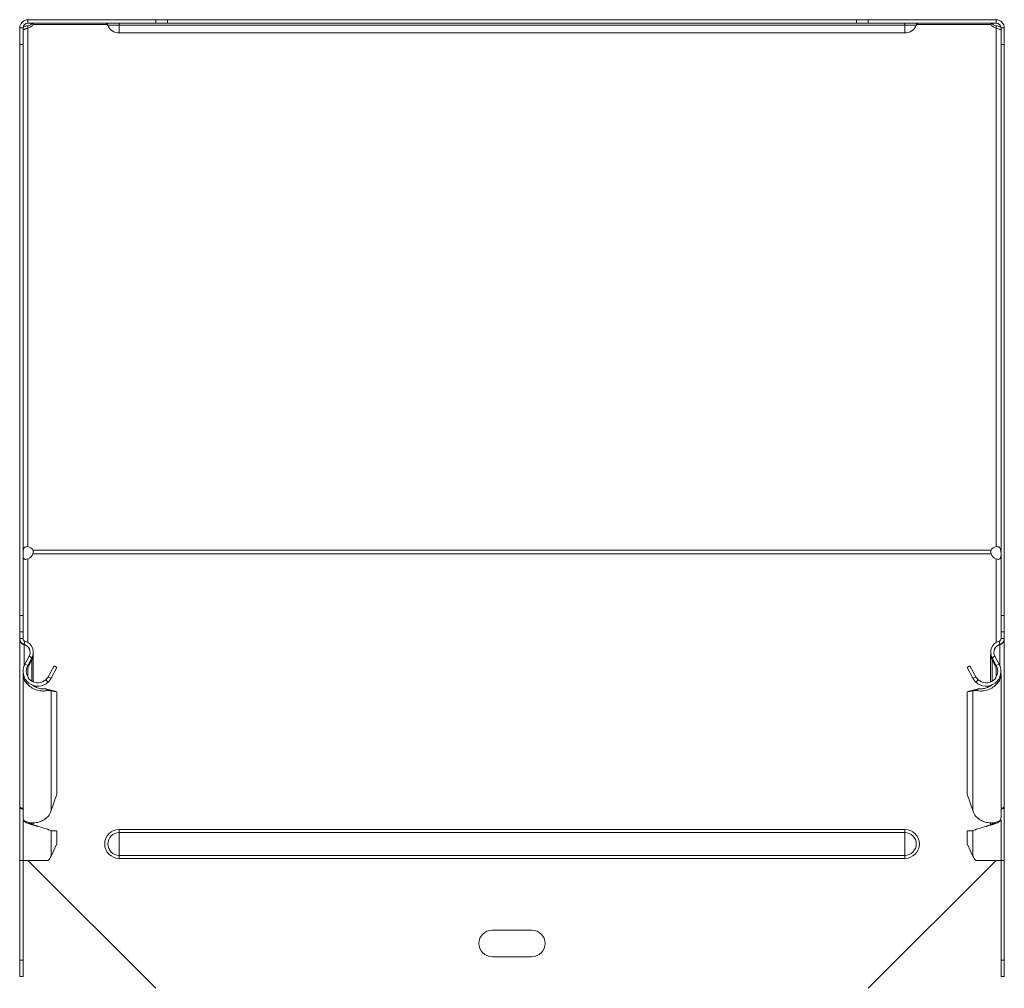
# Model space of a CAD drawing. Header units: millimetres. Extents: x -146 to 780, y -4293 to 292.
# Tile 7 of 11: x -145 to 152, y -1535 to -1243. Entities that reach past the tile are written whole.
import ezdxf

# ---------------------------------------------------------------- set-up
doc = ezdxf.new("R2010")
doc.units = ezdxf.units.MM

msp = doc.modelspace()

# ---------------------------------------------------------------- linework, layer by layer
at = {"color": 7, "linetype": 'Continuous', "lineweight": 15}
for p, q in [((-142.48, -1243.05), (-142.48, -1244.05)), ((-103.95, -1243.05), (-142.48, -1243.05)), ((-103.95, -1244.05), (-142.48, -1244.05)), ((-140.99, -1244.49), (-140.99, -1244.05)), ((-103.95, -1243.05), (-100.41, -1243.05)), ((-100.41, -1244.05), (-103.95, -1244.05)), ((107.44, -1243.05), (-100.41, -1243.05)), ((107.44, -1244.05), (-100.41, -1244.05)), ((107.44, -1243.05), (110.98, -1243.05)), ((110.98, -1244.05), (107.44, -1244.05)), ((149.52, -1243.05), (110.98, -1243.05)), ((149.52, -1244.05), (110.98, -1244.05)), ((148.02, -1244.49), (148.02, -1244.05)), ((149.52, -1243.05), (149.52, -1244.05)), ((-144.98, -1245.55), (-143.98, -1245.55)), ((-144.98, -1250.55), (-144.98, -1245.55)), ((-143.98, -1245.55), (-143.98, -1250.55)), ((-142.48, -1245.59), (-142.48, -1244.88)), ((-114.98, -1247.05), (122.02, -1247.05)), ((149.52, -1245.59), (149.52, -1244.88)), ((151.02, -1245.55), (152.02, -1245.55)), ((151.02, -1250.55), (151.02, -1245.55)), ((152.02, -1245.55), (152.02, -1250.55)), ((-144.98, -1422.7), (-144.98, -1250.55)), ((-143.98, -1422.7), (-143.98, -1250.55)), ((151.02, -1422.7), (151.02, -1250.55)), ((152.02, -1422.7), (152.02, -1250.55)), ((-144.98, -1427.7), (-144.98, -1422.7)), ((-143.98, -1422.7), (-143.98, -1427.7)), ((151.02, -1427.7), (151.02, -1422.7)), ((152.02, -1422.7), (152.02, -1427.7)), ((-143.98, -1427.7), (-144.98, -1427.7)), ((-144.98, -1429.7), (-144.98, -1427.7)), ((-143.98, -1429.7), (-143.98, -1427.7)), ((152.02, -1427.7), (151.02, -1427.7)), ((151.02, -1429.7), (151.02, -1427.7)), ((152.02, -1429.7), (152.02, -1427.7)), ((-144.98, -1429.7), (-144.98, -1429.89)), ((-144.98, -1480.21), (-144.98, -1429.89)), ((-143.68, -1431.6), (-143.61, -1431.43)), ((152.02, -1429.7), (152.02, -1429.89)), ((152.02, -1480.21), (152.02, -1429.89)), ((-140.87, -1442.75), (-140.87, -1434.44)), ((147.9, -1434.44), (147.9, -1442.75)), ((-142.17, -1435.01), (-143.45, -1437.39)), ((-141.29, -1435.48), (-142.57, -1437.86)), ((-142.57, -1438.51), (-141.29, -1436.04)), ((-141.54, -1435.95), (-141.29, -1436.04)), ((148.32, -1435.48), (149.6, -1437.86)), ((148.32, -1436.04), (148.57, -1435.95)), ((149.6, -1438.51), (148.32, -1436.04)), ((149.2, -1435.01), (150.48, -1437.39)), ((-143.98, -1440.27), (-143.98, -1483.73)), ((-134.62, -1437.93), (-136.37, -1441.19)), ((-133.74, -1438.4), (-135.49, -1441.66)), ((-134.62, -1437.93), (-133.74, -1438.4)), ((140.77, -1438.4), (141.65, -1437.93)), ((142.52, -1441.66), (140.77, -1438.4)), ((143.4, -1441.19), (141.65, -1437.93)), ((151.02, -1483.73), (151.02, -1440.27)), ((-137.06, -1442.09), (-136.38, -1442.82)), ((-136.37, -1441.19), (-135.49, -1441.66)), ((143.4, -1441.19), (142.52, -1441.66)), ((144.09, -1442.09), (143.41, -1442.82)), ((-140.87, -1443.87), (-140.87, -1443.82)), ((-137.06, -1444.81), (-136.38, -1445.33)), ((-136.49, -1445.05), (-137.06, -1444.81)), ((-136.14, -1445.18), (-136.53, -1445.04)), ((-136.37, -1445.1), (-135.49, -1445.43)), ((-134.62, -1445.41), (-136.37, -1445.1)), ((-133.74, -1445.74), (-135.49, -1445.43)), ((-134.62, -1445.41), (-133.74, -1445.74)), ((-133.74, -1476.67), (-133.74, -1445.74)), ((140.77, -1445.74), (141.65, -1445.41)), ((142.52, -1445.43), (140.77, -1445.74)), ((140.77, -1476.67), (140.77, -1445.74)), ((143.4, -1445.1), (141.65, -1445.41)), ((143.4, -1445.1), (142.52, -1445.43)), ((143.56, -1445.04), (143.17, -1445.18)), ((144.09, -1444.81), (143.41, -1445.33)), ((144.09, -1444.81), (143.52, -1445.05)), ((147.9, -1443.82), (147.9, -1443.87)), ((-135.49, -1481.59), (-133.74, -1476.67)), ((140.77, -1476.67), (142.52, -1481.59)), ((-144.98, -1480.21), (-144.98, -1480.67)), ((-144.98, -1480.67), (-144.69, -1480.67)), ((-144.98, -1496.64), (-144.98, -1480.67)), ((151.72, -1480.67), (152.02, -1480.67)), ((152.02, -1480.21), (152.02, -1480.67)), ((152.02, -1496.64), (152.02, -1480.67)), ((-143.98, -1484.36), (-143.98, -1496.64)), ((151.02, -1496.64), (151.02, -1484.36)), ((-140.87, -1485.83), (-140.87, -1485.28)), ((-139.46, -1486.36), (-139.46, -1486.36)), ((-133.74, -1487.72), (-135.49, -1487.72)), ((-133.74, -1491.64), (-133.74, -1487.72)), ((140.77, -1491.64), (140.77, -1487.72)), ((140.77, -1487.72), (142.52, -1487.72)), ((146.49, -1486.36), (146.49, -1486.36)), ((147.9, -1485.28), (147.9, -1485.83)), ((-135.49, -1495.34), (-133.74, -1491.64)), ((140.77, -1491.64), (142.52, -1495.34)), ((-144.98, -1496.64), (-143.98, -1496.64)), ((-144.98, -1526.64), (-144.98, -1496.64)), ((-143.98, -1496.64), (-136.38, -1496.64)), ((-143.98, -1526.64), (-143.98, -1496.64)), ((-142.48, -1496.64), (-103.95, -1535.17)), ((110.98, -1535.17), (149.52, -1496.64)), ((143.41, -1496.64), (151.02, -1496.64)), ((151.02, -1496.64), (152.02, -1496.64)), ((151.02, -1526.64), (151.02, -1496.64)), ((152.02, -1526.64), (152.02, -1496.64)), ((-2.48, -1517.64), (9.52, -1517.64)), ((9.52, -1525.64), (-2.48, -1525.64)), ((-144.98, -1531.64), (-144.98, -1526.64)), ((-143.98, -1526.64), (-143.98, -1531.64)), ((151.02, -1531.64), (151.02, -1526.64)), ((152.02, -1526.64), (152.02, -1531.64)), ((-143.98, -1531.64), (-144.98, -1531.64)), ((152.02, -1531.64), (151.02, -1531.64))]:
    msp.add_line(p, q, dxfattribs=at)
at = {"color": 7, "linetype": 'Continuous', "lineweight": 0}
for p, q in [((-114.98, -1244.69), (-114.98, -1244.05)), ((-103.95, -1244.05), (-103.95, -1243.05)), ((-100.41, -1243.05), (-100.41, -1244.05)), ((107.44, -1244.05), (107.44, -1243.05)), ((110.98, -1243.05), (110.98, -1244.05)), ((122.02, -1244.69), (122.02, -1244.05)), ((-142.48, -1245.59), (-142.48, -1401.96)), ((-118.52, -1244.49), (-140.99, -1244.49)), ((-118.42, -1244.69), (-114.98, -1244.69)), ((-114.98, -1244.69), (122.02, -1244.69)), ((-114.98, -1247.05), (-114.98, -1244.69)), ((125.45, -1244.69), (122.02, -1244.69)), ((122.02, -1247.05), (122.02, -1244.69)), ((148.02, -1244.49), (125.55, -1244.49)), ((149.52, -1245.59), (149.52, -1401.96)), ((-143.98, -1250.55), (-144.98, -1250.55)), ((152.02, -1250.55), (151.02, -1250.55)), ((-140.99, -1403.06), (148.02, -1403.06)), ((-140.99, -1404.12), (148.02, -1404.12)), ((-142.48, -1430.88), (-142.48, -1405.68)), ((149.52, -1430.88), (149.52, -1405.68)), ((-144.98, -1422.7), (-143.98, -1422.7)), ((151.02, -1422.7), (152.02, -1422.7)), ((-144.98, -1429.7), (-143.98, -1429.7)), ((-143.68, -1431.43), (-143.41, -1430.46)), ((150.71, -1431.43), (150.44, -1430.46)), ((152.02, -1429.7), (151.02, -1429.7)), ((-143.68, -1437.9), (-143.68, -1431.6)), ((150.71, -1437.9), (150.71, -1431.6)), ((-143.45, -1437.39), (-142.57, -1437.86)), ((-142.17, -1435.01), (-141.29, -1435.48)), ((-141.29, -1442.53), (-141.29, -1436.04)), ((149.2, -1435.01), (148.32, -1435.48)), ((148.32, -1442.53), (148.32, -1436.04)), ((150.48, -1437.39), (149.6, -1437.86)), ((-142.57, -1441.19), (-142.57, -1438.51)), ((149.6, -1441.19), (149.6, -1438.51)), ((-135.49, -1481.59), (-135.49, -1445.43)), ((142.52, -1481.59), (142.52, -1445.43)), ((-141.29, -1485.66), (-141.29, -1485.25)), ((-135.49, -1495.34), (-135.49, -1487.72)), ((-114.98, -1487.27), (-114.98, -1488.2)), ((-114.98, -1487.27), (122.02, -1487.27)), ((122.02, -1487.27), (122.02, -1488.2)), ((142.52, -1495.34), (142.52, -1487.72)), ((148.32, -1485.66), (148.32, -1485.25)), ((-114.98, -1488.2), (-114.98, -1495.07)), ((-114.98, -1488.2), (122.02, -1488.2)), ((122.02, -1488.2), (122.02, -1495.07)), ((-114.98, -1495.07), (122.02, -1495.07)), ((-114.98, -1495.07), (-114.98, -1496)), ((-114.98, -1496), (122.02, -1496)), ((122.02, -1495.07), (122.02, -1496)), ((-144.98, -1526.64), (-143.98, -1526.64)), ((151.02, -1526.64), (152.02, -1526.64))]:
    msp.add_line(p, q, dxfattribs=at)
at = {"color": 7, "linetype": 'Continuous', "lineweight": 15}
for centre, radius, start, end in [((-142.48, -1245.55), 2.5, 90, 180), ((-142.48, -1245.55), 1.5, 90, 180), ((-142.99, -1242.57), 2.36, 282.4203, 321.4133), ((-119.35, -1245.05), 1, 21.0227, 90), ((126.38, -1245.05), 1, 90, 158.9773), ((150.07, -1242.5), 2.44, 219.2556, 256.9109), ((149.52, -1245.55), 2.5, 0, 90), ((149.52, -1245.55), 1.5, 360, 90), ((-142.94, -1243.4), 2.23, 281.6976, 330.9102), ((-114.98, -1243.37), 3.68, 201.0227, 270), ((122.02, -1243.37), 3.68, 270, 338.9773), ((149.97, -1243.4), 2.23, 209.0898, 258.3024), ((-142.94, -1404.15), 2.23, 29.0898, 78.3024), ((-143.36, -1403.34), 2.5, 290.5012, 341.6899), ((149.97, -1404.15), 2.23, 101.6976, 150.9102), ((150.39, -1403.34), 2.5, 198.3101, 249.4988), ((-143.18, -1429.7), 1.8, 180, 253.9698), ((-143.18, -1429.7), 0.8, 180, 253.9698), ((-144.37, -1433.83), 2.5, 331.7594, 73.9698), ((-144.37, -1433.83), 3.5, 331.7594, 73.9698), ((151.4, -1433.83), 3.5, 106.0302, 208.2406), ((151.4, -1433.83), 2.5, 106.0302, 208.2406), ((150.22, -1429.7), 0.8, 286.0302, 360), ((150.22, -1429.7), 1.8, 286.0302, 0), ((-139.47, -1439.53), 4.51, 151.7594, 313.2078), ((146.5, -1439.53), 4.51, 226.7922, 28.2406), ((-139.47, -1439.53), 3.52, 151.7594, 313.2078), ((146.5, -1439.53), 3.52, 226.7922, 28.2406), ((-2.48, -1521.64), 4, 90, 270), ((9.52, -1521.64), 4, 270, 90)]:
    msp.add_arc(centre, radius, start, end, dxfattribs=at)
at = {"color": 7, "linetype": 'Continuous', "lineweight": 0}
for centre, radius, start, end in [((-114.98, -1491.64), 4.37, 90, 270), ((122.02, -1491.64), 4.37, 270, 90), ((-114.98, -1491.64), 3.43, 90, 270), ((122.02, -1491.64), 3.43, 270, 90)]:
    msp.add_arc(centre, radius, start, end, dxfattribs=at)
at = {"color": 7, "linetype": 'Continuous', "lineweight": 15}
for points in [[(-140.99, -1244.49), (-140.92, -1244.33), (-140.89, -1244.22), (-140.89, -1244.15)], [(-136.37, -1441.19), (-136.55, -1441.52), (-136.79, -1441.83), (-137.06, -1442.09)], [(-135.49, -1441.66), (-135.72, -1442.09), (-136.02, -1442.48), (-136.38, -1442.82)], [(143.41, -1442.82), (143.05, -1442.48), (142.75, -1442.09), (142.52, -1441.66)], [(144.09, -1442.09), (143.82, -1441.83), (143.58, -1441.52), (143.4, -1441.19)], [(-135.49, -1445.43), (-135.72, -1445.43), (-136.02, -1445.4), (-136.38, -1445.33)], [(143.41, -1445.33), (143.05, -1445.4), (142.75, -1445.43), (142.52, -1445.43)], [(-136.38, -1483.33), (-136.02, -1482.78), (-135.72, -1482.2), (-135.49, -1481.59)], [(142.52, -1481.59), (142.75, -1482.2), (143.05, -1482.78), (143.41, -1483.33)], [(-136.38, -1496.64), (-136.02, -1496.2), (-135.72, -1495.77), (-135.49, -1495.34)], [(142.52, -1495.34), (142.75, -1495.77), (143.05, -1496.2), (143.41, -1496.64)]]:
    msp.add_open_spline(points, degree=3, dxfattribs=at)
for points, knots in [([(148.02, -1244.05), (147.96, -1244.05), (147.92, -1244.09), (147.92, -1244.25), (147.96, -1244.36), (148.02, -1244.49)], [0, 0, 0, 0, 0.5, 0.5, 1, 1, 1, 1]), ([(-143.93, -1245.3), (-143.83, -1245.26), (-143.57, -1245.15), (-143.07, -1244.99), (-142.69, -1244.92), (-142.48, -1244.88)], [0, 0, 0, 0, 0.24549, 0.603307, 1, 1, 1, 1]), ([(-143.89, -1246), (-143.87, -1246.01), (-143.82, -1246.02), (-143.66, -1245.98), (-143.44, -1245.91), (-143.16, -1245.8), (-142.83, -1245.68), (-142.61, -1245.62), (-142.48, -1245.59)], [0, 0, 0, 0, 0.129416, 0.315419, 0.487349, 0.640006, 0.808761, 1, 1, 1, 1]), ([(149.52, -1244.88), (149.72, -1244.91), (150.12, -1244.98), (150.62, -1245.14), (150.87, -1245.25), (150.97, -1245.29)], [0, 0, 0, 0, 0.404682, 0.776084, 1, 1, 1, 1]), ([(149.52, -1245.59), (149.78, -1245.65), (150.01, -1245.72), (150.41, -1245.87), (150.57, -1245.93), (150.71, -1245.98), (150.74, -1245.99), (150.77, -1245.99), (150.78, -1246), (150.79, -1246), (150.8, -1246), (150.81, -1246), (150.82, -1246.01), (150.84, -1246.01)], [0, 0, 0, 0, 0.25, 0.25, 0.5, 0.5, 0.5625, 0.5625, 0.578125, 0.578125, 0.59375, 0.59375, 0.625, 0.625, 0.625, 0.625]), ([(-142.48, -1401.96), (-142.75, -1401.9), (-142.98, -1401.92), (-143.38, -1402.07), (-143.54, -1402.2), (-143.68, -1402.41), (-143.71, -1402.46), (-143.74, -1402.51), (-143.75, -1402.53), (-143.76, -1402.55), (-143.76, -1402.56), (-143.78, -1402.6), (-143.79, -1402.63), (-143.85, -1402.77), (-143.88, -1402.89), (-143.96, -1403.29), (-143.98, -1403.59), (-143.98, -1403.93)], [0, 0, 0, 0, 0.25, 0.25, 0.5, 0.5, 0.5625, 0.5625, 0.578125, 0.578125, 0.59375, 0.59375, 0.625, 0.625, 0.75, 0.75, 1, 1, 1, 1]), ([(-143.98, -1404.4), (-143.98, -1404.78), (-143.95, -1405.06), (-143.91, -1405.25), (-143.9, -1405.27), (-143.9, -1405.29), (-143.9, -1405.29), (-143.89, -1405.29), (-143.89, -1405.3), (-143.89, -1405.31), (-143.89, -1405.31), (-143.88, -1405.33), (-143.88, -1405.34), (-143.86, -1405.39), (-143.84, -1405.44), (-143.77, -1405.55), (-143.72, -1405.62), (-143.61, -1405.7), (-143.57, -1405.73), (-143.52, -1405.75), (-143.52, -1405.76), (-143.51, -1405.76), (-143.51, -1405.76), (-143.5, -1405.76), (-143.5, -1405.76), (-143.49, -1405.77), (-143.48, -1405.77), (-143.45, -1405.78), (-143.44, -1405.79), (-143.34, -1405.82), (-143.26, -1405.83), (-142.97, -1405.82), (-142.74, -1405.78), (-142.48, -1405.68)], [0, 0, 0, 0, 0.25, 0.25, 0.28125, 0.28125, 0.285156, 0.285156, 0.289062, 0.289062, 0.296875, 0.296875, 0.3125, 0.3125, 0.375, 0.375, 0.5, 0.5, 0.5625, 0.5625, 0.570312, 0.570312, 0.574219, 0.574219, 0.578125, 0.578125, 0.59375, 0.59375, 0.625, 0.625, 0.75, 0.75, 1, 1, 1, 1]), ([(-140.99, -1404.12), (-140.92, -1403.91), (-140.89, -1403.71), (-140.89, -1403.35), (-140.92, -1403.19), (-140.99, -1403.06)], [0, 0, 0, 0, 0.5, 0.5, 1, 1, 1, 1]), ([(148.02, -1403.06), (147.96, -1403.22), (147.92, -1403.39), (147.92, -1403.76), (147.96, -1403.95), (148.02, -1404.12)], [0, 0, 0, 0, 0.5, 0.5, 1, 1, 1, 1]), ([(151.02, -1403.93), (151.02, -1403.53), (150.98, -1403.22), (150.94, -1402.99), (150.93, -1402.97), (150.93, -1402.94), (150.93, -1402.94), (150.92, -1402.94), (150.92, -1402.93), (150.92, -1402.92), (150.92, -1402.91), (150.91, -1402.89), (150.91, -1402.87), (150.89, -1402.8), (150.87, -1402.74), (150.8, -1402.57), (150.75, -1402.46), (150.64, -1402.31), (150.6, -1402.26), (150.55, -1402.21), (150.55, -1402.2), (150.54, -1402.19), (150.54, -1402.19), (150.53, -1402.19), (150.53, -1402.18), (150.52, -1402.17), (150.51, -1402.17), (150.48, -1402.14), (150.47, -1402.13), (150.37, -1402.05), (150.29, -1402.01), (150, -1401.91), (149.77, -1401.9), (149.52, -1401.96)], [0, 0, 0, 0, 0.25, 0.25, 0.28125, 0.28125, 0.285156, 0.285156, 0.289062, 0.289062, 0.296875, 0.296875, 0.3125, 0.3125, 0.375, 0.375, 0.5, 0.5, 0.5625, 0.5625, 0.570312, 0.570312, 0.574219, 0.574219, 0.578125, 0.578125, 0.59375, 0.59375, 0.625, 0.625, 0.75, 0.75, 1, 1, 1, 1]), ([(149.52, -1405.68), (149.78, -1405.77), (150.01, -1405.81), (150.41, -1405.8), (150.57, -1405.75), (150.71, -1405.64), (150.74, -1405.62), (150.77, -1405.58), (150.78, -1405.57), (150.79, -1405.56), (150.8, -1405.55), (150.81, -1405.52), (150.82, -1405.51), (150.88, -1405.41), (150.91, -1405.32), (150.99, -1405), (151.02, -1404.73), (151.02, -1404.4)], [0, 0, 0, 0, 0.25, 0.25, 0.5, 0.5, 0.5625, 0.5625, 0.578125, 0.578125, 0.59375, 0.59375, 0.625, 0.625, 0.75, 0.75, 1, 1, 1, 1]), ([(-143.68, -1431.6), (-144.05, -1431.44), (-144.39, -1431.2), (-144.86, -1430.6), (-144.98, -1430.24), (-144.98, -1429.89)], [0, 0, 0, 0, 0.5, 0.5, 1, 1, 1, 1]), ([(152.02, -1429.89), (152.02, -1430.24), (151.89, -1430.6), (151.42, -1431.2), (151.08, -1431.44), (150.71, -1431.6)], [0, 0, 0, 0, 0.5, 0.5, 1, 1, 1, 1]), ([(-141.29, -1436.04), (-141.18, -1435.81), (-140.97, -1435.34), (-140.86, -1434.79), (-140.88, -1434.49), (-140.89, -1434.44)], [0, 0, 0, 0, 0.452491, 0.904981, 1, 1, 1, 1]), ([(147.92, -1434.44), (147.91, -1434.49), (147.89, -1434.79), (148, -1435.34), (148.21, -1435.81), (148.32, -1436.04)], [0, 0, 0, 0, 0.0950187, 0.5475094, 1, 1, 1, 1]), ([(-136.38, -1445.33), (-136.8, -1445.42), (-137.65, -1445.6), (-139.25, -1445.43), (-140.84, -1444.87), (-142.28, -1443.93), (-143.35, -1442.67), (-143.94, -1441.4), (-143.92, -1440.58), (-143.92, -1440.27)], [0, 0, 0, 0, 0.151489, 0.302978, 0.454467, 0.605956, 0.757445, 0.908934, 1, 1, 1, 1]), ([(150.95, -1440.27), (150.96, -1440.58), (150.97, -1441.4), (150.38, -1442.67), (149.31, -1443.93), (147.87, -1444.87), (146.28, -1445.43), (144.68, -1445.6), (143.83, -1445.42), (143.41, -1445.33)], [0, 0, 0, 0, 0.091066, 0.242555, 0.394044, 0.545533, 0.697022, 0.848511, 1, 1, 1, 1]), ([(-137.06, -1444.81), (-137.39, -1444.85), (-138.05, -1444.94), (-139.29, -1444.7), (-140.38, -1444.28), (-140.94, -1443.83), (-141.14, -1443.67)], [0, 0, 0, 0, 0.280247, 0.560493, 0.84074, 1, 1, 1, 1]), ([(148.32, -1443.56), (148.07, -1443.76), (147.46, -1444.25), (146.32, -1444.7), (145.08, -1444.93), (144.42, -1444.85), (144.09, -1444.81)], [0, 0, 0, 0, 0.190473, 0.460315, 0.730158, 1, 1, 1, 1]), ([(-144.98, -1480.21), (-144.97, -1480.31), (-144.93, -1480.5), (-144.64, -1480.74), (-144.31, -1480.89), (-144.06, -1480.91), (-143.98, -1480.91)], [0, 0, 0, 0, 0.292327, 0.584654, 0.87698, 1, 1, 1, 1]), ([(-143.98, -1481.13), (-144.06, -1481.11), (-144.31, -1481.04), (-144.64, -1480.94), (-144.93, -1480.8), (-144.97, -1480.72), (-144.98, -1480.67)], [0, 0, 0, 0, 0.12302, 0.415346, 0.707673, 1, 1, 1, 1]), ([(151.02, -1480.91), (151.09, -1480.91), (151.34, -1480.89), (151.67, -1480.74), (151.96, -1480.5), (152, -1480.31), (152.02, -1480.21)], [0, 0, 0, 0, 0.12302, 0.415346, 0.707673, 1, 1, 1, 1]), ([(152.02, -1480.67), (152, -1480.72), (151.96, -1480.8), (151.67, -1480.94), (151.34, -1481.04), (151.09, -1481.11), (151.02, -1481.13)], [0, 0, 0, 0, 0.292327, 0.584654, 0.87698, 1, 1, 1, 1]), ([(-143.92, -1483.73), (-143.92, -1483.87), (-143.94, -1484.25), (-143.35, -1484.81), (-142.28, -1485.24), (-140.84, -1485.35), (-139.25, -1485.08), (-137.65, -1484.43), (-136.8, -1483.69), (-136.38, -1483.33)], [0, 0, 0, 0, 0.091066, 0.242555, 0.394044, 0.545533, 0.697022, 0.848511, 1, 1, 1, 1]), ([(-135.49, -1487.72), (-135.83, -1487.55), (-136.51, -1487.22), (-138.14, -1486.72), (-139.93, -1486.23), (-141.67, -1485.73), (-143.04, -1485.23), (-143.88, -1484.78), (-143.91, -1484.49), (-143.92, -1484.36)], [0, 0, 0, 0, 0.148235, 0.296469, 0.444704, 0.592938, 0.741173, 0.889408, 1, 1, 1, 1]), ([(150.95, -1484.36), (150.94, -1484.49), (150.91, -1484.78), (150.07, -1485.23), (148.7, -1485.73), (146.96, -1486.23), (145.17, -1486.72), (143.54, -1487.22), (142.86, -1487.55), (142.52, -1487.72)], [0, 0, 0, 0, 0.110592, 0.258827, 0.407062, 0.555296, 0.703531, 0.851765, 1, 1, 1, 1]), ([(143.41, -1483.33), (143.83, -1483.69), (144.68, -1484.43), (146.28, -1485.08), (147.87, -1485.35), (149.31, -1485.24), (150.38, -1484.81), (150.97, -1484.25), (150.96, -1483.87), (150.95, -1483.73)], [0, 0, 0, 0, 0.151489, 0.302978, 0.454467, 0.605956, 0.757445, 0.908934, 1, 1, 1, 1]), ([(-139.47, -1486.35), (-139.59, -1486.31), (-140.16, -1486.1), (-141.15, -1485.73), (-142.02, -1485.38), (-142.25, -1485.19), (-142.28, -1485.17)], [0, 0, 0, 0, 0.106642, 0.525172, 0.943703, 1, 1, 1, 1]), ([(149.31, -1485.17), (149.28, -1485.19), (149.05, -1485.38), (148.18, -1485.73), (147.19, -1486.1), (146.62, -1486.31), (146.5, -1486.35)], [0, 0, 0, 0, 0.056297, 0.474828, 0.893358, 1, 1, 1, 1])]:
    msp.add_open_spline(points, degree=3, knots=knots, dxfattribs=at)

doc.saveas('drawing.dxf')
